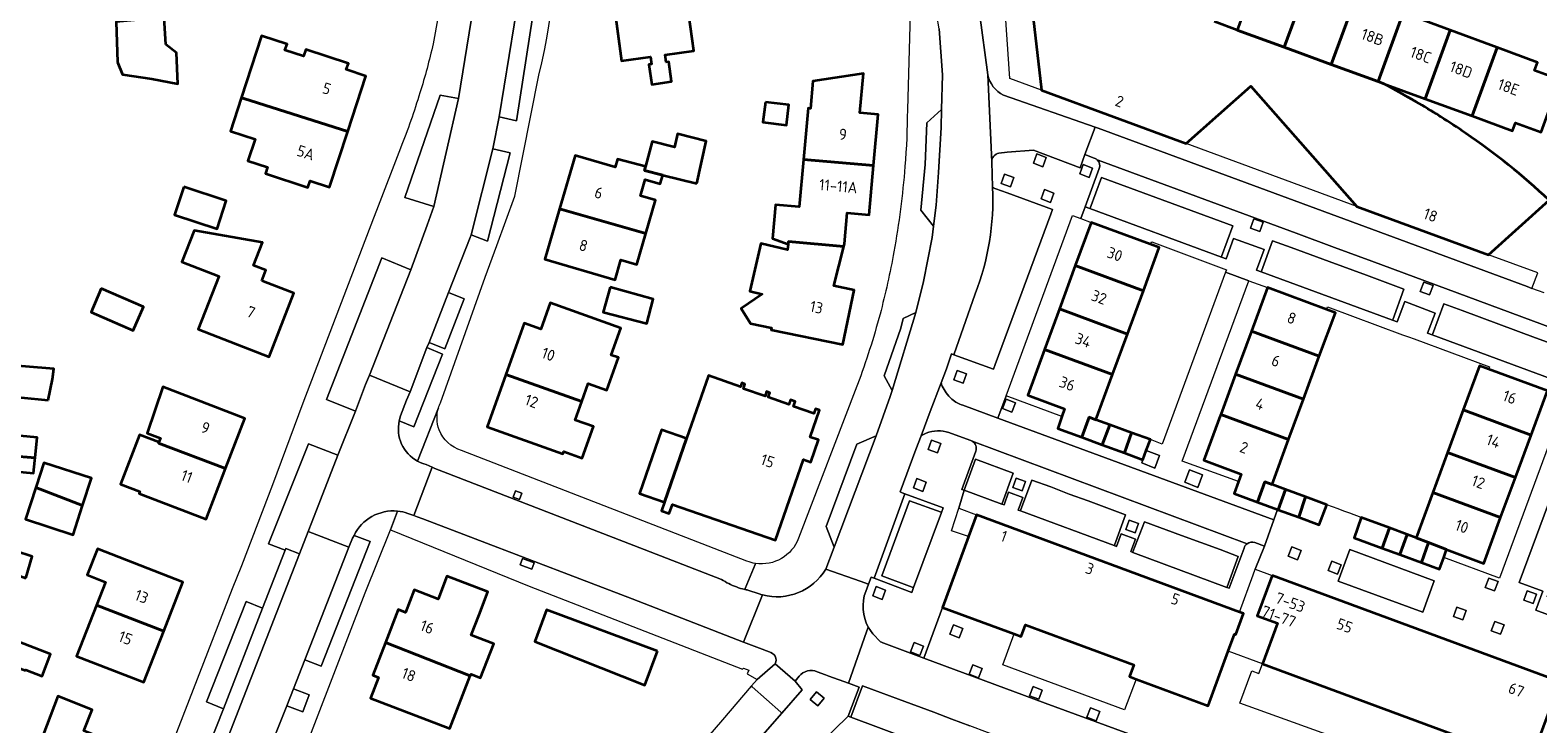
# Model space of a CAD drawing. Extents: x 152761 to 155748, y 459947 to 462743.
# Tile 155 of 256: x 154283 to 154465, y 462234 to 462317. Entities that reach past the tile are written whole.
import ezdxf
from ezdxf.enums import TextEntityAlignment as Align

# ---------------------------------------------------------------- set-up
doc = ezdxf.new("R2010")
doc.units = 0
doc.header["$LTSCALE"] = 0.75
for name, color, linetype, lineweight in [('B-RO-GR-GROENVOORZIENING-GV', 251, 'CONTINUOUS', 18), ('B-RO-OG-BEBOUWING-GV', 6, 'CONTINUOUS', 35), ('B-RO-OG-BEBOUWING-T18', 1, 'CONTINUOUS', 18), ('B-RO-OG-TERREIN_CULTUURSCHEIDING-GV', 251, 'CONTINUOUS', 18), ('B-RO-VH-VERHARDING_ASFALT-GV', 251, 'CONTINUOUS', 18), ('B-RO-VH-VERHARDING_BETONSTRAATSTEEN-GV', 251, 'CONTINUOUS', 18), ('B-RO-VH-VERHARDING_STRAATBAKSTEEN-GV', 251, 'CONTINUOUS', 18), ('B-RO-VH-VERHARDING_TEGEL-GV', 251, 'CONTINUOUS', 18)]:
    doc.layers.add(name, color=color, linetype=linetype, lineweight=lineweight)
doc.styles.add('NLCS-ISO-M200-T18', font='NLCS-ISO.ttf', dxfattribs={"height": 0.36})

msp = doc.modelspace()

# ---------------------------------------------------------------- linework, layer by layer
at = {"layer": 'B-RO-GR-GROENVOORZIENING-GV', "flags": 128}
for points in [[(154405.465, 462302.034), (154404.341, 462302.455), (154403.921, 462301.331), (154405.044, 462300.91)], [(154401.579, 462299.599), (154400.455, 462300.019), (154400.034, 462298.895), (154401.158, 462298.475)], [(154411.053, 462300.759), (154409.929, 462301.18), (154409.508, 462300.056), (154410.632, 462299.635)], [(154406.389, 462297.751), (154405.265, 462298.172), (154404.845, 462297.048), (154405.969, 462296.627)], [(154431.577, 462294.238), (154430.453, 462294.659), (154430.032, 462293.535), (154431.156, 462293.115)], [(154452.008, 462286.603), (154450.884, 462287.024), (154450.463, 462285.9), (154451.587, 462285.479)], [(154395.894, 462275.989), (154394.77, 462276.41), (154394.349, 462275.286), (154395.473, 462274.865)], [(154401.759, 462272.51), (154400.635, 462272.93), (154400.215, 462271.806), (154401.338, 462271.386)], [(154392.806, 462267.589), (154391.682, 462268.01), (154391.261, 462266.886), (154392.385, 462266.465)], [(154417.512, 462266.766), (154417.1, 462265.65), (154416.963, 462265.279), (154418.52, 462264.645), (154419.081, 462266.179)], [(154402.994, 462263.03), (154401.87, 462263.45), (154401.449, 462262.326), (154402.573, 462261.906)], [(154422.136, 462262.942), (154423.698, 462262.307), (154424.26, 462263.841), (154422.694, 462264.426)], [(154342.091, 462260.868), (154342.38, 462261.614), (154341.634, 462261.903), (154341.345, 462261.157)], [(154391.041, 462262.962), (154389.917, 462263.383), (154389.497, 462262.259), (154390.62, 462261.838)], [(154416.586, 462257.975), (154415.462, 462258.396), (154415.042, 462257.272), (154416.166, 462256.851)], [(154436.133, 462254.748), (154435.01, 462255.169), (154434.589, 462254.045), (154435.713, 462253.624)], [(154342.181, 462253.023), (154343.579, 462252.481), (154343.868, 462253.227), (154342.47, 462253.769)], [(154440.951, 462253.007), (154439.827, 462253.428), (154439.406, 462252.304), (154440.53, 462251.883)], [(154459.827, 462250.999), (154458.703, 462251.419), (154458.283, 462250.295), (154459.407, 462249.875)], [(154386.139, 462249.961), (154385.016, 462250.382), (154384.595, 462249.258), (154385.719, 462248.837)], [(154464.04, 462248.36), (154464.45, 462249.46), (154463.34, 462249.87), (154462.94, 462248.76)], [(154455.999, 462247.495), (154454.875, 462247.916), (154454.455, 462246.792), (154455.579, 462246.371)], [(154394.318, 462245.791), (154393.885, 462244.672), (154395.004, 462244.238), (154395.437, 462245.357)], [(154460.558, 462245.776), (154459.435, 462246.196), (154459.014, 462245.072), (154460.138, 462244.652)], [(154389.59, 462243.642), (154389.156, 462242.523), (154390.275, 462242.09), (154390.709, 462243.209)], [(154396.645, 462240.967), (154396.212, 462239.848), (154397.331, 462239.414), (154397.764, 462240.533)], [(154403.879, 462238.372), (154403.446, 462237.253), (154404.565, 462236.82), (154404.998, 462237.939)], [(154378.754, 462236.955), (154377.835, 462237.726), (154377.063, 462236.807), (154377.982, 462236.036)], [(154410.805, 462235.777), (154410.372, 462234.658), (154411.491, 462234.225), (154411.924, 462235.344)]]:
    msp.add_lwpolyline(points, close=True, dxfattribs=at)
at = {"layer": 'B-RO-OG-BEBOUWING-GV', "flags": 128}
for points in [[(154437.135, 462323.582), (154431.486, 462325.663), (154428.434, 462317.364), (154434.088, 462315.297)], [(154353.474, 462320.242), (154354.381, 462313.647), (154357.853, 462314.136), (154357.975, 462313.257), (154357.677, 462313.215), (154358.012, 462310.819), (154360.398, 462311.152), (154360.066, 462313.538), (154359.739, 462313.492), (154359.615, 462314.384), (154363.09, 462314.868), (154361.88, 462323.564), (154353.183, 462322.353)], [(154439.742, 462313.229), (154442.784, 462321.501), (154437.135, 462323.582), (154434.088, 462315.297)], [(154445.395, 462311.162), (154448.433, 462319.419), (154442.784, 462321.501), (154439.742, 462313.229)], [(154299.528, 462315.624), (154299.34, 462318.867), (154293.556, 462318.354), (154293.744, 462313.517), (154294.338, 462312.003), (154297.852, 462311.489), (154300.99, 462310.887), (154300.839, 462314.608)], [(154451.049, 462309.094), (154454.081, 462317.338), (154448.433, 462319.419), (154445.395, 462311.162), (154445.989, 462310.945)], [(154308.629, 462309.16), (154308.923, 462309.112), (154321.432, 462305.147), (154323.618, 462311.831), (154321.26, 462312.602), (154321.507, 462313.357), (154316.387, 462315.031), (154316.122, 462314.22), (154313.856, 462314.961), (154314.131, 462315.666), (154311.051, 462316.666)], [(154454.081, 462317.338), (154451.049, 462309.094), (154456.713, 462307.021), (154459.729, 462315.257)], [(154459.729, 462315.257), (154456.713, 462307.021), (154461.577, 462305.241), (154461.926, 462306.194), (154465.021, 462305.061), (154467.324, 462311.358), (154464.233, 462312.491), (154464.59, 462313.466)], [(154376.259, 462301.772), (154384.691, 462301.051), (154385.24, 462307.204), (154383.049, 462307.399), (154383.472, 462312.141), (154377.402, 462311.216), (154377.109, 462307.929), (154376.81, 462307.956)], [(154308.629, 462309.16), (154307.346, 462305.181), (154310.281, 462304.24), (154309.431, 462301.641), (154311.792, 462300.869), (154311.535, 462300.084), (154316.648, 462298.413), (154316.907, 462299.205), (154319.24, 462298.442), (154321.432, 462305.147), (154308.923, 462309.112)], [(154371.682, 462308.703), (154371.392, 462306.262), (154374.231, 462305.925), (154374.521, 462308.365)], [(154363.44, 462298.88), (154364.551, 462303.972), (154361.11, 462304.872), (154360.74, 462303.253), (154358.067, 462303.968), (154357.244, 462300.929), (154357.119, 462300.469), (154359.343, 462299.91)], [(154357.297, 462292.859), (154358.464, 462296.881), (154356.652, 462297.407), (154357.222, 462299.372), (154359.034, 462298.846), (154359.343, 462299.91), (154357.119, 462300.469), (154357.244, 462300.929), (154353.872, 462301.843), (154353.61, 462300.874), (154348.776, 462302.277), (154346.908, 462295.84)], [(154384.691, 462301.051), (154376.259, 462301.772), (154375.751, 462296.074), (154372.882, 462296.33), (154372.52, 462292.266), (154374.437, 462291.61), (154374.462, 462291.898), (154381.108, 462291.319), (154381.193, 462291.653), (154381.523, 462295.358), (154384.163, 462295.123)], [(154301.716, 462298.504), (154300.606, 462295.125), (154305.709, 462293.449), (154306.819, 462296.828)], [(154357.297, 462292.859), (154346.908, 462295.84), (154345.146, 462289.771), (154353.608, 462287.315), (154354.3, 462289.7), (154356.218, 462289.143)], [(154311.081, 462287.194), (154311.571, 462288.452), (154310.082, 462289.032), (154311.165, 462291.812), (154302.939, 462293.244), (154301.471, 462289.476), (154305.943, 462287.733), (154305.93, 462287.699), (154303.454, 462281.346), (154311.977, 462278.026), (154314.961, 462285.682), (154311.283, 462287.115)], [(154408.97, 462289.036), (154417.157, 462285.985), (154419.072, 462291.197), (154417.977, 462291.6), (154410.873, 462294.216)], [(154381.108, 462291.319), (154374.462, 462291.898), (154374.437, 462291.61), (154374.349, 462290.92), (154371.149, 462291.675), (154369.792, 462285.927), (154371.302, 462285.571), (154368.765, 462283.835), (154369.894, 462282.065), (154372.423, 462281.538), (154372.374, 462281.305), (154380.984, 462279.512), (154382.347, 462286.06), (154379.899, 462286.57)], [(154417.157, 462285.985), (154408.97, 462289.036), (154407.052, 462283.815), (154415.246, 462280.783)], [(154291.751, 462286.259), (154290.561, 462283.423), (154295.628, 462281.187), (154296.868, 462284.073)], [(154352.998, 462286.426), (154352.16, 462283.399), (154357.416, 462282.033), (154358.187, 462284.992)], [(154430.165, 462281.138), (154438.324, 462278.098), (154440.26, 462283.35), (154439.198, 462283.744), (154432.096, 462286.38)], [(154340.464, 462275.93), (154349.612, 462272.677), (154350.374, 462274.809), (154352.587, 462274.018), (154353.989, 462277.941), (154353.122, 462278.251), (154354.275, 462281.475), (154345.77, 462284.515), (154344.65, 462281.384), (154342.667, 462282.093)], [(154415.246, 462280.783), (154407.052, 462283.815), (154405.25, 462278.912), (154413.449, 462275.892)], [(154438.324, 462278.098), (154430.165, 462281.138), (154428.259, 462275.967), (154436.425, 462272.945)], [(154413.449, 462275.892), (154405.25, 462278.912), (154403.24, 462273.44), (154407.681, 462271.774), (154407.356, 462270.841), (154406.865, 462269.43), (154409.746, 462268.366), (154410.64, 462270.766), (154411.455, 462270.464)], [(154285.403, 462272.828), (154285.895, 462275.338), (154286.055, 462276.594), (154279.211, 462277.172), (154278.842, 462273.471)], [(154455.647, 462271.643), (154463.808, 462268.601), (154465.776, 462273.926), (154458.665, 462276.548), (154457.603, 462276.939)], [(154298.665, 462267.641), (154306.715, 462264.584), (154309.038, 462270.633), (154299.185, 462274.417), (154297.31, 462268.863), (154298.9, 462268.253), (154298.707, 462267.751)], [(154349.612, 462272.677), (154340.464, 462275.93), (154338.203, 462269.605), (154347.304, 462266.351), (154347.413, 462266.656), (154349.644, 462265.859), (154350.996, 462269.642), (154348.807, 462270.425)], [(154362.208, 462268.226), (154359.534, 462260.542), (154359.17, 462259.492), (154360.112, 462259.165), (154360.499, 462260.282), (154372.887, 462255.987), (154376.252, 462265.694), (154377.158, 462265.38), (154378.08, 462268.038), (154377.083, 462268.384), (154378.204, 462271.619), (154377.715, 462271.789), (154377.514, 462271.207), (154375.066, 462272.055), (154375.272, 462272.648), (154374.709, 462272.844), (154374.521, 462272.301), (154372.021, 462273.168), (154372.212, 462273.718), (154371.829, 462273.851), (154371.637, 462273.297), (154369.028, 462274.201), (154369.222, 462274.759), (154368.842, 462274.89), (154368.684, 462274.433), (154364.824, 462275.772)], [(154436.425, 462272.945), (154428.259, 462275.967), (154426.465, 462271.097), (154434.635, 462268.087)], [(154412.194, 462267.462), (154413.121, 462269.859), (154411.455, 462270.464), (154410.64, 462270.766), (154409.746, 462268.366)], [(154430.884, 462260.564), (154431.774, 462262.983), (154432.638, 462262.67), (154434.635, 462268.087), (154426.465, 462271.097), (154426.407, 462270.94), (154424.44, 462265.6), (154428.91, 462263.93), (154428.585, 462263.02), (154428.08, 462261.6)], [(154463.808, 462268.601), (154455.647, 462271.643), (154453.759, 462266.531), (154461.925, 462263.508)], [(154359.534, 462260.542), (154362.208, 462268.226), (154359.197, 462269.269), (154356.532, 462261.583)], [(154412.194, 462267.462), (154414.892, 462266.465), (154415.735, 462268.91), (154413.121, 462269.859)], [(154415.735, 462268.91), (154414.892, 462266.465), (154417.1, 462265.65), (154417.512, 462266.766), (154418, 462268.088)], [(154280.882, 462266.138), (154283.815, 462265.885), (154284.067, 462268.347), (154281.137, 462268.594), (154280.902, 462266.334)], [(154306.715, 462264.584), (154298.665, 462267.641), (154298.707, 462267.751), (154296.363, 462268.651), (154294.087, 462262.724), (154296.431, 462261.824), (154296.342, 462261.592), (154304.381, 462258.505)], [(154283.815, 462265.885), (154280.882, 462266.138), (154280.693, 462264.316), (154283.624, 462264.019), (154283.783, 462265.57)], [(154289.53, 462260.138), (154290.596, 462263.424), (154284.869, 462265.282), (154283.94, 462262.419), (154283.9, 462262.296)], [(154460.145, 462258.69), (154461.925, 462263.508), (154453.759, 462266.531), (154451.975, 462261.7)], [(154283.9, 462262.296), (154282.662, 462258.482), (154288.389, 462256.623), (154289.53, 462260.138)], [(154432.638, 462262.67), (154431.774, 462262.983), (154430.884, 462260.564), (154433.301, 462259.67), (154433.386, 462259.639), (154434.272, 462262.062)], [(154433.386, 462259.639), (154435.845, 462258.731), (154436.667, 462261.171), (154434.272, 462262.062)], [(154453.641, 462254.835), (154458.11, 462253.185), (154460.145, 462258.69), (154451.975, 462261.7), (154449.967, 462256.264), (154451.474, 462255.678)], [(154436.667, 462261.171), (154435.845, 462258.731), (154438.31, 462257.82), (154439.219, 462260.222)], [(154428.718, 462247.327), (154397.069, 462259.038), (154396.102, 462256.397), (154392.976, 462247.865), (154401.595, 462244.683), (154402.455, 462244.365), (154402.97, 462245.8), (154416, 462240.97), (154415.48, 462239.55), (154416.302, 462239.245), (154424.949, 462236.039), (154427.364, 462242.612), (154428.123, 462244.677), (154428.264, 462244.626), (154429.213, 462247.143)], [(154445.907, 462255.013), (154446.759, 462257.449), (154443.381, 462258.696), (154442.53, 462256.26)], [(154448.022, 462254.233), (154448.912, 462256.654), (154446.759, 462257.449), (154445.907, 462255.013)], [(154451.474, 462255.678), (154449.967, 462256.264), (154448.912, 462256.654), (154448.022, 462254.233), (154450.622, 462253.273)], [(154282.694, 462251.403), (154283.482, 462254.02), (154281.494, 462254.666), (154280.685, 462252.173)], [(154291.193, 462248.145), (154299.313, 462245.032), (154301.604, 462250.9), (154291.307, 462254.919), (154290.084, 462251.786), (154292.28, 462250.929)], [(154453.291, 462253.889), (154453.641, 462254.835), (154451.474, 462255.678), (154450.622, 462253.273), (154452.77, 462252.48)], [(154325.985, 462243.655), (154336.179, 462239.643), (154336.263, 462239.857), (154337.415, 462239.414), (154338.992, 462243.51), (154337.862, 462243.946), (154336.295, 462244.549), (154337.229, 462246.975), (154338.292, 462249.737), (154333.357, 462251.64), (154332.294, 462248.877), (154329.439, 462249.978), (154328.401, 462247.28), (154327.512, 462247.619)], [(154432.64, 462251.74), (154430.839, 462246.872), (154433.285, 462245.966), (154431.481, 462241.09), (154463.699, 462229.168), (154467.299, 462238.918)], [(154299.313, 462245.032), (154291.193, 462248.145), (154288.806, 462242.028), (154296.906, 462238.866)], [(154358.689, 462242.604), (154345.339, 462247.606), (154343.96, 462243.795), (154357.161, 462238.536)], [(154282.654, 462240.284), (154282.69, 462240.377), (154284.654, 462239.619), (154285.675, 462242.264), (154277.969, 462245.239), (154276.931, 462242.552), (154276.916, 462242.511), (154276.9, 462242.47)], [(154325.985, 462243.655), (154324.468, 462239.716), (154325.12, 462239.462), (154324.159, 462236.962), (154333.696, 462233.291), (154336.179, 462239.643)], [(154283.351, 462228.73), (154291.819, 462225.432), (154292.063, 462226.052), (154292.807, 462226.289), (154293.518, 462228.099), (154293.009, 462228.846), (154293.992, 462231.351), (154289.682, 462233.043), (154290.673, 462235.567), (154286.559, 462237.182)]]:
    msp.add_lwpolyline(points, close=True, dxfattribs=at)
for points in [[(154405.041, 462320.918), (154404.985, 462320.919), (154403.671, 462320.938), (154404.896, 462310.11), (154422.301, 462303.702), (154430.095, 462310.605), (154442.844, 462296.142)], [(154445.989, 462310.945), (154445.395, 462311.162), (154439.742, 462313.229), (154434.088, 462315.297), (154428.434, 462317.364), (154425.673, 462318.374)], [(154452.944, 462306.934), (154452.758, 462307.051)], [(154442.844, 462296.142), (154458.692, 462290.306), (154465.972, 462296.876), (154465.963, 462296.884)]]:
    msp.add_lwpolyline(points, dxfattribs=at)
at = {"layer": 'B-RO-OG-BEBOUWING-GV'}
for points in [[(154449.988, 462308.721, 0.006941), (154445.989, 462310.945)], [(154452.758, 462307.051, 0.0080598), (154449.988, 462308.721)], [(154455.932, 462304.945, 0.0115131), (154452.944, 462306.934)], [(154465.963, 462296.884, 0.0401339), (154455.932, 462304.945)]]:
    msp.add_lwpolyline(points, format="xyb", dxfattribs=at)
at = {"layer": 'B-RO-OG-TERREIN_CULTUURSCHEIDING-GV', "flags": 128}
for points in [[(154339.671, 462306.925), (154341.736, 462306.421), (154344.075, 462321.493), (154342.038, 462321.721)], [(154334.758, 462309.106), (154332.552, 462309.519), (154328.308, 462297.197), (154331.804, 462296.126)], [(154336.282, 462292.721), (154338.249, 462291.973), (154340.979, 462302.602), (154338.88, 462303.07)], [(154322.364, 462271.512), (154323.572, 462274.693), (154324.055, 462275.824), (154329.033, 462288.514), (154325.533, 462289.963), (154318.862, 462272.887)], [(154331.227, 462279.754), (154333.126, 462279.008), (154335.451, 462285.022), (154333.552, 462285.768)], [(154330.964, 462279.175), (154328.927, 462273.833), (154328.521, 462272.838), (154327.784, 462270.93), (154327.632, 462270.348), (154329.385, 462269.626), (154332.835, 462278.359)], [(154313.904, 462254.773), (154313.988, 462254.966), (154315.616, 462254.319), (154316.688, 462257.023), (154317.099, 462258.13), (154320.259, 462266.183), (154316.694, 462267.55), (154311.88, 462255.536)], [(154316.259, 462241.556), (154318.237, 462240.807), (154324.115, 462255.798), (154322.189, 462256.534), (154322.024, 462256.221), (154321.571, 462255.116)], [(154311.172, 462247.789), (154309.217, 462248.606), (154304.448, 462236.509), (154306.467, 462235.695)], [(154314.091, 462236.034), (154316.034, 462235.3), (154316.803, 462237.374), (154314.919, 462238.096)]]:
    msp.add_lwpolyline(points, close=True, dxfattribs=at)
at = {"layer": 'B-RO-VH-VERHARDING_ASFALT-GV'}
for points in [[(154344.416, 462311.931, 0.0878944), (154346.142, 462335.982)], [(154331.702, 462315.71, -0.021563), (154330.121, 462309.809)], [(154330.121, 462309.809, -0.019852), (154327.789, 462303.165)], [(154332.435, 462269.267, -0.1652741), (154332.349, 462271.905)], [(154332.349, 462271.905, -0.0401325), (154332.581, 462272.5)], [(154327.632, 462270.348, 0.3365785), (154329.823, 462265.479)], [(154329.823, 462265.479, -0.3365785), (154327.632, 462270.348)], [(154335.118, 462266.782, -0.235691), (154332.435, 462269.267)], [(154330.87, 462265.071, -0.0651095), (154329.823, 462265.479)], [(154329.823, 462265.479, 0.0651095), (154330.87, 462265.071)], [(154327.426, 462259.465, 0.3148832), (154322.189, 462256.534)], [(154322.189, 462256.534, -0.3148832), (154327.426, 462259.465)], [(154327.426, 462259.465, -0.0599543), (154328.644, 462259.2)], [(154328.644, 462259.2, 0.0599543), (154327.426, 462259.465)], [(154370.489, 462253.178, -0.0641255), (154369.46, 462253.444)], [(154366.408, 462251.248, 0.0601324), (154368.2, 462250.342)], [(154368.2, 462250.342, -0.0601324), (154366.408, 462251.248)], [(154368.2, 462250.342, 0.0488139), (154369.202, 462250.049)], [(154369.202, 462250.049, -0.0488139), (154368.2, 462250.342)], [(154369.576, 462249.963, -0.0164051), (154369.202, 462250.049)], [(154372.87, 462241.092, 0.503604), (154372.128, 462242.521)]]:
    msp.add_lwpolyline(points, format="xyb", dxfattribs=at)
at = {"layer": 'B-RO-VH-VERHARDING_ASFALT-GV', "flags": 128}
for points in [[(154337.24, 462327.489), (154337.227, 462326.879), (154336.278, 462318.528), (154334.758, 462309.106), (154331.804, 462296.126), (154330.987, 462293.882), (154329.033, 462288.514), (154324.055, 462275.824), (154328.927, 462273.833), (154330.964, 462279.175), (154331.227, 462279.754), (154333.552, 462285.768), (154336.149, 462292.381), (154336.282, 462292.721), (154338.88, 462303.07), (154339.671, 462306.925), (154342.038, 462321.721), (154342.385, 462326.324), (154342.532, 462330.22)], [(154333.136, 462329.091), (154332.991, 462325.707), (154332.725, 462322.361), (154332.306, 462319.03), (154331.702, 462315.71)], [(154344.63, 462330.171), (154342.532, 462330.22), (154342.385, 462326.324), (154342.038, 462321.721), (154344.075, 462321.493), (154341.736, 462306.421), (154339.671, 462306.925), (154338.88, 462303.07), (154340.979, 462302.602), (154338.249, 462291.973), (154336.282, 462292.721), (154336.149, 462292.381), (154333.552, 462285.768)], [(154331.804, 462296.126), (154328.308, 462297.197), (154332.552, 462309.519), (154334.758, 462309.106), (154336.278, 462318.528), (154334.328, 462318.763), (154335.104, 462326.981), (154337.227, 462326.879), (154337.24, 462327.489), (154335.075, 462327.657)], [(154332.581, 462272.5), (154337.982, 462287.625), (154339.38, 462291.447), (154341.55, 462297.377), (154344.416, 462311.931)], [(154327.789, 462303.165), (154324.877, 462295.656), (154324.519, 462294.732), (154316.044, 462272.443), (154312.377, 462262.641), (154308.66, 462252.889), (154307.529, 462250.133), (154301.119, 462233.566), (154293.492, 462214.046), (154290.774, 462207.017), (154288.345, 462200.733), (154284.021, 462189.77)], [(154303.339, 462227.774), (154306.467, 462235.695), (154304.448, 462236.509), (154309.217, 462248.606), (154311.172, 462247.789), (154313.904, 462254.773), (154311.88, 462255.536), (154316.694, 462267.55), (154320.259, 462266.183), (154322.364, 462271.512), (154318.862, 462272.887), (154325.533, 462289.963), (154329.033, 462288.514), (154330.987, 462293.882), (154331.804, 462296.126)], [(154333.552, 462285.768), (154335.451, 462285.022), (154333.126, 462279.008), (154331.227, 462279.754), (154330.964, 462279.175), (154332.835, 462278.359), (154329.385, 462269.626), (154327.632, 462270.348)], [(154327.632, 462270.348), (154327.784, 462270.93), (154328.521, 462272.838), (154328.927, 462273.833), (154324.055, 462275.824), (154323.572, 462274.693), (154322.364, 462271.512), (154320.259, 462266.183), (154317.099, 462258.13), (154316.688, 462257.023), (154321.571, 462255.116), (154322.024, 462256.221), (154322.189, 462256.534)], [(154329.823, 462265.479), (154332.349, 462271.905)], [(154332.349, 462271.905), (154329.823, 462265.479)], [(154369.46, 462253.444), (154335.118, 462266.782)], [(154328.644, 462259.2), (154329.377, 462258.941), (154331.575, 462264.754), (154330.87, 462265.071)], [(154331.575, 462264.754), (154329.377, 462258.941), (154329.78, 462258.798), (154330.473, 462258.523), (154355.64, 462248.9), (154369.064, 462243.71), (154371.333, 462249.384), (154371.237, 462249.41), (154371.141, 462249.438), (154371.045, 462249.467), (154370.95, 462249.498), (154369.576, 462249.963)], [(154330.87, 462265.071), (154331.575, 462264.754), (154331.919, 462264.6), (154333.493, 462263.987), (154357.83, 462254.55), (154366.408, 462251.248)], [(154366.408, 462251.248), (154357.83, 462254.55), (154333.493, 462263.987), (154331.919, 462264.6), (154331.575, 462264.754)], [(154238.566, 462032.101), (154254.956, 462073.368), (154258.94, 462083.528), (154262.726, 462093.488), (154266.163, 462102.367), (154270.593, 462113.808), (154274.675, 462124.07), (154282.594, 462144.292), (154286.579, 462154.203), (154294.347, 462174.523), (154304.931, 462201.447), (154306.152, 462204.554), (154323.536, 462249.649), (154326.585, 462257.225), (154327.426, 462259.465)], [(154327.426, 462259.465), (154326.585, 462257.225), (154343.269, 462250.45), (154368.945, 462240.445)], [(154372.128, 462242.521), (154370.96, 462242.977), (154369.064, 462243.71), (154355.64, 462248.9), (154330.473, 462258.523), (154329.78, 462258.798), (154329.377, 462258.941), (154328.644, 462259.2)], [(154322.189, 462256.534), (154324.115, 462255.798), (154318.237, 462240.807), (154316.259, 462241.556), (154314.919, 462238.096), (154316.803, 462237.374), (154316.034, 462235.3), (154314.091, 462236.034), (154312.837, 462232.843)], [(154369.202, 462250.049), (154369.243, 462250.15), (154370.434, 462253.043), (154370.489, 462253.178)], [(154368.945, 462240.445), (154369.056, 462240.573), (154369.68, 462240.33), (154369.5, 462239.87), (154370.68, 462239.2), (154372.87, 462241.092)]]:
    msp.add_lwpolyline(points, dxfattribs=at)
for points in [[(154342.091, 462260.868), (154341.345, 462261.157), (154341.634, 462261.903), (154342.38, 462261.614)], [(154307.559, 462219.343), (154312.837, 462232.843), (154314.091, 462236.034), (154314.919, 462238.096), (154316.259, 462241.556), (154321.571, 462255.116), (154316.688, 462257.023), (154315.616, 462254.319), (154296.327, 462204.829), (154289.159, 462186.433), (154293.93, 462184.518), (154297.189, 462192.864), (154299.366, 462198.419), (154301.147, 462202.936), (154303.893, 462209.903), (154305.4, 462213.734), (154305.842, 462214.916)], [(154315.616, 462254.319), (154313.988, 462254.966), (154313.904, 462254.773), (154311.172, 462247.789), (154306.467, 462235.695), (154303.339, 462227.774), (154298.601, 462215.596), (154297.383, 462212.499), (154294.896, 462206.079), (154294.665, 462205.487), (154293.563, 462202.673), (154291.561, 462197.661), (154291.3, 462197.032), (154287.417, 462187.123), (154289.159, 462186.433), (154296.327, 462204.829)], [(154342.181, 462253.023), (154342.47, 462253.769), (154343.868, 462253.227), (154343.579, 462252.481)]]:
    msp.add_lwpolyline(points, close=True, dxfattribs=at)
at = {"layer": 'B-RO-VH-VERHARDING_BETONSTRAATSTEEN-GV', "flags": 128}
for points in [[(154398.434, 462311.991), (154398.912, 462301.498)], [(154399.782, 462302.533), (154400.778, 462302.671), (154403.957, 462302.903), (154409.538, 462300.773), (154410.128, 462302.381), (154411.339, 462305.679), (154400.326, 462309.527)], [(154423.822, 462229.564), (154405.34, 462236.36), (154390.744, 462241.788), (154385.936, 462243.576), (154385.801, 462243.626), (154385.668, 462243.681), (154385.536, 462243.739), (154384.626, 462244.712), (154384.326, 462245.103), (154384.066, 462245.521), (154383.866, 462244.951), (154381.69, 462238.747), (154382.95, 462238.28), (154381.652, 462234.789), (154381.947, 462234.679), (154383.349, 462238.452), (154387.678, 462236.829), (154391.94, 462235.26), (154394.132, 462234.429), (154396.292, 462233.638)]]:
    msp.add_lwpolyline(points, dxfattribs=at)
at = {"layer": 'B-RO-VH-VERHARDING_BETONSTRAATSTEEN-GV'}
for points in [[(154400.326, 462309.527, -0.2299809), (154398.434, 462311.991)], [(154398.912, 462301.498, -0.3752862), (154399.782, 462302.533)]]:
    msp.add_lwpolyline(points, format="xyb", dxfattribs=at)
at = {"layer": 'B-RO-VH-VERHARDING_BETONSTRAATSTEEN-GV', "flags": 128}
for points in [[(154392.87, 462307.784), (154391.1, 462306.2), (154390.9, 462301.2), (154390.4, 462295.7), (154391.925, 462293.767), (154392.213, 462296.272), (154392.502, 462300.21), (154392.817, 462305.644)], [(154389.797, 462283.381), (154388.257, 462282.633), (154387.97, 462281.47), (154385.971, 462275.767), (154386.942, 462274.003)], [(154379.941, 462255.113), (154385.024, 462268.524), (154382.693, 462267.522), (154378.991, 462257.629)]]:
    msp.add_lwpolyline(points, close=True, dxfattribs=at)
at = {"layer": 'B-RO-VH-VERHARDING_STRAATBAKSTEEN-GV', "flags": 128}
for points in [[(154399.015, 462298.398), (154399.012, 462298.458), (154398.912, 462301.498), (154398.434, 462311.991), (154397.46, 462319.443)], [(154392.581, 462317.509), (154392.975, 462311.97), (154392.87, 462307.784), (154392.817, 462305.644), (154392.502, 462300.21), (154392.213, 462296.272), (154391.925, 462293.767), (154391.767, 462292.387), (154390.717, 462287.111), (154389.797, 462283.381), (154386.942, 462274.003), (154386.681, 462273.26), (154385.024, 462268.524), (154379.941, 462255.113), (154378.943, 462252.479), (154383.075, 462251.035), (154384.086, 462250.681), (154384.402, 462251.537), (154384.768, 462251.399), (154388.465, 462261.547), (154388.118, 462261.677), (154388.039, 462261.707), (154387.962, 462261.744), (154387.889, 462261.787), (154389.797, 462266.9), (154390.412, 462268.522), (154391.52, 462271.449), (154392.824, 462274.89), (154393.464, 462276.58), (154394.075, 462278.38), (154394.343, 462278.281)], [(154411.606, 462301.735), (154411.736, 462301.687), (154435.549, 462292.901), (154440.136, 462291.189), (154444.625, 462289.536), (154475.459, 462278.121), (154484.927, 462303.581), (154485.109, 462303.513), (154485.401, 462304.294), (154486.525, 462303.873), (154486.234, 462303.095), (154488.145, 462302.385), (154489.581, 462306.234), (154493.701, 462317.545)], [(154465.391, 462285.722), (154464.698, 462285.977), (154463.912, 462286.266), (154463.32, 462286.485), (154411.732, 462305.535), (154411.339, 462305.679), (154410.128, 462302.381), (154411.251, 462301.96)], [(154396.923, 462285.633), (154394.343, 462278.281), (154399.11, 462276.54), (154399.321, 462277.111), (154406.008, 462295.188), (154406.22, 462295.76), (154400.754, 462297.761), (154399.403, 462298.257), (154399.268, 462298.314), (154399.137, 462298.382), (154399.012, 462298.458), (154399.015, 462298.398)], [(154394.343, 462278.281), (154396.923, 462285.633)], [(154392.824, 462274.89), (154391.52, 462271.449), (154390.412, 462268.522), (154390.714, 462268.695), (154391.031, 462268.841), (154391.359, 462268.958), (154391.696, 462269.046), (154392.04, 462269.104), (154392.388, 462269.131), (154392.736, 462269.128), (154393.083, 462269.094), (154393.425, 462269.029), (154393.761, 462268.935), (154394.087, 462268.812), (154396.414, 462267.95)], [(154430.573, 462255.693), (154431.728, 462255.271), (154432.85, 462258.41), (154399.648, 462270.659), (154395.439, 462272.212)], [(154396.559, 462267.885), (154429.647, 462255.549)], [(154383.755, 462249.786), (154384.086, 462250.681), (154383.075, 462251.035), (154378.943, 462252.479)], [(154371.333, 462249.384), (154369.064, 462243.71)], [(154377.929, 462240.141), (154378.916, 462239.775), (154379.319, 462239.626), (154381.69, 462238.747), (154383.866, 462244.951), (154384.066, 462245.521)], [(154369.064, 462243.71), (154370.96, 462242.977), (154372.128, 462242.521)], [(154372.87, 462241.092), (154375.25, 462239.02), (154375.752, 462239.591)], [(154371.112, 462232.211), (154373.658, 462235.14), (154373.523, 462235.26), (154370.107, 462238.306), (154369.982, 462238.417), (154366.523, 462234.335), (154362.238, 462229.384), (154356.69, 462222.975), (154351.25, 462216.7), (154348.55, 462213.55), (154347.48, 462211.984), (154345.66, 462209.32), (154341.889, 462203.508)]]:
    msp.add_lwpolyline(points, dxfattribs=at)
at = {"layer": 'B-RO-VH-VERHARDING_STRAATBAKSTEEN-GV'}
for points in [[(154411.251, 462301.96, -0.110218), (154411.606, 462301.735)], [(154399.015, 462298.398, -0.1043566), (154396.923, 462285.633)], [(154396.923, 462285.633, 0.1043566), (154399.015, 462298.398)], [(154392.962, 462274.522, -0.0273973), (154392.824, 462274.89)], [(154393.439, 462273.69, -0.0570371), (154392.962, 462274.522)], [(154394.122, 462272.942, -0.0551875), (154393.439, 462273.69)], [(154394.757, 462272.498, -0.0601605), (154394.122, 462272.942)], [(154395.439, 462272.212, -0.0436847), (154394.757, 462272.498)], [(154396.414, 462267.95, -0.0364363), (154396.559, 462267.885)], [(154429.647, 462255.549, -0.2505272), (154430.573, 462255.693)], [(154378.943, 462252.479, -0.3336117), (154371.333, 462249.384)], [(154384.066, 462245.521, -0.2215725), (154383.755, 462249.786)], [(154372.128, 462242.521, -0.503604), (154372.87, 462241.092)], [(154375.752, 462239.591, -0.337977), (154377.929, 462240.141)]]:
    msp.add_lwpolyline(points, format="xyb", dxfattribs=at)
at = {"layer": 'B-RO-VH-VERHARDING_STRAATBAKSTEEN-GV', "flags": 128}
for points in [[(154410.719, 462295.884), (154426.55, 462290.033), (154426.572, 462290.094), (154427.909, 462293.798), (154412.109, 462299.629), (154410.741, 462295.943)], [(154431.341, 462288.273), (154447.137, 462282.431), (154447.161, 462282.496), (154448.509, 462286.172), (154443.998, 462287.852), (154439.509, 462289.501), (154434.932, 462291.212), (154432.709, 462292.012), (154431.363, 462288.334)], [(154467.292, 462274.984), (154467.345, 462275.127), (154468.678, 462278.741), (154464.318, 462280.341), (154455.501, 462283.612), (154453.309, 462284.398), (154451.943, 462280.741), (154451.92, 462280.679)], [(154400.131, 462260.319), (154400.154, 462260.383), (154401.492, 462264.038), (154396.98, 462265.709), (154395.597, 462261.975)], [(154413.657, 462255.321), (154413.681, 462255.39), (154415.021, 462259.012), (154410.518, 462260.7), (154408.221, 462261.518), (154406.02, 462262.372), (154403.758, 462263.189), (154402.392, 462259.552), (154402.369, 462259.49)], [(154392.88, 462259.32), (154392.847, 462259.329), (154389.02, 462260.718), (154385.678, 462251.692), (154389.345, 462250.336), (154389.517, 462250.273)], [(154427.208, 462250.288), (154427.227, 462250.34), (154428.581, 462254.02), (154426.412, 462254.86), (154421.732, 462256.549), (154417.278, 462258.18), (154415.905, 462254.565), (154415.882, 462254.504)], [(154452.149, 462251.078), (154441.981, 462254.86), (154440.589, 462251.038), (154450.767, 462247.296)], [(154381.947, 462234.679), (154399.229, 462228.226), (154400.62, 462232.038), (154398.398, 462232.838), (154396.292, 462233.638), (154394.132, 462234.429), (154391.94, 462235.26), (154387.678, 462236.829), (154383.349, 462238.452)]]:
    msp.add_lwpolyline(points, close=True, dxfattribs=at)
at = {"layer": 'B-RO-VH-VERHARDING_TEGEL-GV', "flags": 128}
for points in [[(154386.681, 462273.26), (154386.942, 462274.003), (154385.971, 462275.767), (154387.97, 462281.47), (154388.257, 462282.633), (154389.797, 462283.381), (154390.717, 462287.111), (154391.767, 462292.387), (154391.925, 462293.767), (154390.4, 462295.7), (154390.9, 462301.2), (154391.1, 462306.2), (154392.87, 462307.784), (154392.975, 462311.97), (154392.581, 462317.509), (154392.305, 462319.098), (154391.925, 462321.289), (154390.329, 462337.611), (154390.249, 462340.191), (154390.25, 462342.773), (154390.331, 462345.354)], [(154442.844, 462296.142), (154422.301, 462303.702), (154404.896, 462310.11), (154401.078, 462311.515), (154399.996, 462327.403), (154399.396, 462336.216), (154399.176, 462338.492), (154399.142, 462338.838), (154398.632, 462344.093), (154398.458, 462345.89), (154395.376, 462346.438)], [(154387.956, 462333.862), (154388.356, 462328.64), (154389.35, 462328.093), (154388.77, 462307.745)], [(154397.46, 462319.443), (154398.434, 462311.991)], [(154400.326, 462309.527), (154411.339, 462305.679), (154411.732, 462305.535), (154463.32, 462286.485), (154463.912, 462286.266), (154464.607, 462288.128), (154458.692, 462290.306), (154442.844, 462296.142)], [(154411.251, 462301.96), (154410.128, 462302.381), (154409.538, 462300.773), (154403.957, 462302.903), (154400.778, 462302.671), (154399.782, 462302.533)], [(154475.459, 462278.121), (154444.625, 462289.536), (154440.136, 462291.189), (154435.549, 462292.901), (154411.736, 462301.687), (154411.606, 462301.735)], [(154398.912, 462301.498), (154399.012, 462298.458), (154399.137, 462298.382), (154399.268, 462298.314), (154399.403, 462298.257), (154400.754, 462297.761), (154406.22, 462295.76), (154406.008, 462295.188), (154399.321, 462277.111), (154399.11, 462276.54), (154394.343, 462278.281), (154394.075, 462278.38), (154393.464, 462276.58), (154392.824, 462274.89)], [(154399.648, 462270.659), (154400.635, 462273.33), (154408.65, 462295.04), (154409.642, 462294.672), (154410.16, 462296.09), (154411.842, 462300.685)], [(154411.842, 462300.685), (154410.16, 462296.09), (154410.719, 462295.884), (154410.741, 462295.943), (154412.109, 462299.629), (154427.909, 462293.798), (154426.572, 462290.094), (154426.55, 462290.033), (154427.1, 462289.83), (154428, 462292.28), (154431.68, 462290.96), (154430.78, 462288.48), (154431.341, 462288.273), (154431.363, 462288.334), (154432.709, 462292.012), (154434.932, 462291.212), (154439.509, 462289.501), (154443.998, 462287.852), (154448.509, 462286.172), (154447.161, 462282.496), (154447.137, 462282.431), (154447.68, 462282.23), (154448.61, 462284.68), (154452.26, 462283.31), (154451.35, 462280.89), (154451.92, 462280.679), (154451.943, 462280.741), (154453.309, 462284.398), (154455.501, 462283.612), (154464.318, 462280.341), (154468.678, 462278.741)], [(154467.292, 462274.984), (154451.92, 462280.679), (154451.35, 462280.89), (154452.26, 462283.31), (154448.61, 462284.68), (154447.68, 462282.23), (154447.137, 462282.431), (154431.341, 462288.273), (154430.78, 462288.48), (154431.68, 462290.96), (154428, 462292.28), (154427.1, 462289.83), (154426.55, 462290.033), (154410.719, 462295.884), (154410.16, 462296.09), (154409.642, 462294.672), (154410.873, 462294.216), (154417.977, 462291.6), (154418.16, 462291.88), (154427.14, 462288.525), (154427.031, 462288.228), (154429.85, 462287.199), (154432.096, 462286.38), (154439.198, 462283.744), (154439.31, 462284.04), (154448.34, 462280.7), (154449.038, 462280.443), (154449.74, 462280.19), (154458.79, 462276.85), (154458.665, 462276.548), (154465.776, 462273.926)], [(154382.764, 462274.725), (154382.678, 462274.498), (154375.679, 462256.2)], [(154378.943, 462252.479), (154379.941, 462255.113), (154378.991, 462257.629), (154382.693, 462267.522), (154385.024, 462268.524), (154386.681, 462273.26)], [(154468.03, 462273.09), (154460.019, 462251.4), (154453.291, 462253.889), (154452.77, 462252.48), (154450.622, 462253.273), (154448.022, 462254.233), (154445.907, 462255.013), (154442.53, 462256.26), (154443.381, 462258.696), (154442.004, 462259.23), (154441.296, 462259.483), (154440.586, 462259.735), (154439.219, 462260.222), (154438.31, 462257.82), (154435.845, 462258.731), (154433.386, 462259.639), (154433.301, 462259.67), (154432.85, 462258.41), (154431.728, 462255.271), (154430.625, 462252.487), (154432.64, 462251.74), (154467.299, 462238.918)], [(154395.439, 462272.212), (154399.648, 462270.659)], [(154396.414, 462267.95), (154394.087, 462268.812), (154393.761, 462268.935), (154393.425, 462269.029), (154393.083, 462269.094), (154392.736, 462269.128), (154392.388, 462269.131), (154392.04, 462269.104), (154391.696, 462269.046), (154391.359, 462268.958), (154391.031, 462268.841), (154390.714, 462268.695), (154390.412, 462268.522), (154389.797, 462266.9), (154387.889, 462261.787), (154387.962, 462261.744), (154388.039, 462261.707), (154388.118, 462261.677), (154388.465, 462261.547), (154393.08, 462259.86), (154392.88, 462259.32), (154389.517, 462250.273), (154389.3, 462249.69), (154384.768, 462251.399), (154384.402, 462251.537), (154384.086, 462250.681), (154383.755, 462249.786)], [(154429.647, 462255.549), (154396.559, 462267.885)], [(154396.983, 462266.667), (154395.31, 462262.08), (154395.597, 462261.975), (154396.98, 462265.709), (154401.492, 462264.038), (154400.154, 462260.383), (154400.131, 462260.319)], [(154395.597, 462261.975), (154395.31, 462262.08), (154396.983, 462266.667)], [(154384.066, 462245.521), (154384.326, 462245.103), (154384.626, 462244.712), (154385.536, 462243.739), (154385.668, 462243.681), (154385.801, 462243.626), (154385.936, 462243.576), (154390.744, 462241.788), (154392.976, 462247.865), (154396.102, 462256.397), (154394.078, 462257.114), (154394.963, 462259.82), (154395.597, 462261.975)], [(154402.369, 462259.49), (154402.1, 462259.59), (154402.65, 462261.1), (154400.95, 462261.73), (154400.4, 462260.22), (154400.131, 462260.319), (154395.597, 462261.975), (154394.963, 462259.82), (154397.069, 462259.038), (154428.718, 462247.327), (154430.367, 462251.79), (154430.625, 462252.487), (154431.728, 462255.271), (154430.573, 462255.693)], [(154400.131, 462260.319), (154400.4, 462260.22), (154400.95, 462261.73), (154402.65, 462261.1), (154402.1, 462259.59), (154402.369, 462259.49), (154402.392, 462259.552), (154403.758, 462263.189), (154406.02, 462262.372), (154408.221, 462261.518), (154410.518, 462260.7), (154415.021, 462259.012), (154413.681, 462255.39), (154413.657, 462255.321), (154413.93, 462255.22), (154414.5, 462256.72), (154416.2, 462256.09), (154415.65, 462254.59), (154415.882, 462254.504), (154415.905, 462254.565), (154417.278, 462258.18), (154421.732, 462256.549), (154426.412, 462254.86), (154428.581, 462254.02), (154427.227, 462250.34), (154427.208, 462250.288), (154427.47, 462250.19), (154429.284, 462255.014)], [(154429.284, 462255.014), (154427.47, 462250.19), (154427.208, 462250.288), (154415.882, 462254.504), (154415.65, 462254.59), (154416.2, 462256.09), (154414.5, 462256.72), (154413.93, 462255.22), (154413.657, 462255.321), (154402.369, 462259.49)], [(154370.489, 462253.178), (154370.434, 462253.043), (154369.243, 462250.15), (154369.202, 462250.049)], [(154369.576, 462249.963), (154370.95, 462249.498), (154371.045, 462249.467), (154371.141, 462249.438), (154371.237, 462249.41), (154371.333, 462249.384)], [(154467.246, 462227.857), (154463.699, 462229.168), (154461.945, 462224.417), (154428.771, 462236.37), (154430.203, 462240.231), (154431.047, 462239.918), (154431.481, 462241.09), (154427.364, 462242.612), (154424.949, 462236.039), (154416.302, 462239.245), (154414.89, 462235.55), (154400.23, 462240.99), (154401.595, 462244.683), (154392.976, 462247.865), (154390.744, 462241.788), (154405.34, 462236.36), (154423.822, 462229.564), (154425.558, 462228.931), (154426.077, 462230.365), (154427.38, 462229.9), (154428.359, 462229.55)], [(154376.61, 462229.903), (154381.652, 462234.789), (154382.95, 462238.28), (154381.69, 462238.747), (154379.319, 462239.626), (154378.916, 462239.775), (154377.929, 462240.141)], [(154375.25, 462239.02), (154376.12, 462237.97), (154373.658, 462235.14), (154371.112, 462232.211)], [(154375.752, 462239.591), (154375.25, 462239.02)], [(154420.889, 462212.355), (154425.018, 462223.658), (154424.389, 462223.879), (154424.04, 462223.013), (154421.97, 462223.81), (154420.66, 462220.36), (154420.358, 462220.471), (154407.367, 462225.256), (154407.11, 462225.35), (154408.38, 462228.82), (154400.78, 462231.64), (154399.46, 462228.14), (154399.229, 462228.226), (154381.947, 462234.679), (154381.652, 462234.789), (154376.61, 462229.903)]]:
    msp.add_lwpolyline(points, dxfattribs=at)
at = {"layer": 'B-RO-VH-VERHARDING_TEGEL-GV'}
for points in [[(154398.434, 462311.991, 0.2299809), (154400.326, 462309.527)], [(154388.77, 462307.745, -0.0170549), (154388.474, 462300.941)], [(154399.782, 462302.533, 0.3752862), (154398.912, 462301.498)], [(154411.606, 462301.735, 0.110218), (154411.251, 462301.96)], [(154411.606, 462301.735, -0.2989305), (154411.842, 462300.685)], [(154411.842, 462300.685, 0.2989305), (154411.606, 462301.735)], [(154388.474, 462300.941, -0.0246581), (154387.143, 462290.685)], [(154387.143, 462290.685, -0.0204719), (154385.471, 462283.165)], [(154385.471, 462283.165, -0.0245126), (154382.764, 462274.725)], [(154392.824, 462274.89, 0.0273973), (154392.962, 462274.522)], [(154392.962, 462274.522, 0.0570371), (154393.439, 462273.69)], [(154393.439, 462273.69, 0.0551875), (154394.122, 462272.942)], [(154394.122, 462272.942, 0.0601605), (154394.757, 462272.498)], [(154394.757, 462272.498, 0.0436847), (154395.439, 462272.212)], [(154396.559, 462267.885, 0.0364363), (154396.414, 462267.95)], [(154396.559, 462267.885, -0.3859773), (154396.983, 462266.667)], [(154396.983, 462266.667, 0.3859773), (154396.559, 462267.885)], [(154375.679, 462256.2, -0.3533811), (154370.489, 462253.178)], [(154429.284, 462255.014, -0.1668877), (154429.647, 462255.549)], [(154429.647, 462255.549, 0.1668877), (154429.284, 462255.014)], [(154430.573, 462255.693, 0.2505272), (154429.647, 462255.549)], [(154371.333, 462249.384, 0.3336117), (154378.943, 462252.479)], [(154369.202, 462250.049, 0.0164051), (154369.576, 462249.963)], [(154383.755, 462249.786, 0.2215725), (154384.066, 462245.521)], [(154377.929, 462240.141, 0.337977), (154375.752, 462239.591)]]:
    msp.add_lwpolyline(points, format="xyb", dxfattribs=at)
at = {"layer": 'B-RO-VH-VERHARDING_TEGEL-GV', "flags": 128}
for points in [[(154405.465, 462302.034), (154405.044, 462300.91), (154403.921, 462301.331), (154404.341, 462302.455)], [(154401.579, 462299.599), (154401.158, 462298.475), (154400.034, 462298.895), (154400.455, 462300.019)], [(154411.053, 462300.759), (154410.632, 462299.635), (154409.508, 462300.056), (154409.929, 462301.18)], [(154406.389, 462297.751), (154405.969, 462296.627), (154404.845, 462297.048), (154405.265, 462298.172)], [(154431.577, 462294.238), (154431.156, 462293.115), (154430.032, 462293.535), (154430.453, 462294.659)], [(154427.031, 462288.228), (154419.4, 462267.52), (154418, 462268.088), (154417.512, 462266.766), (154419.081, 462266.179), (154418.52, 462264.645), (154416.963, 462265.279), (154417.1, 462265.65), (154414.892, 462266.465), (154412.194, 462267.462), (154409.746, 462268.366), (154406.865, 462269.43), (154407.356, 462270.841), (154400.635, 462273.33), (154399.648, 462270.659), (154432.85, 462258.41), (154433.301, 462259.67), (154430.884, 462260.564), (154428.08, 462261.6), (154428.585, 462263.02), (154421.84, 462265.48), (154429.85, 462287.199)], [(154452.008, 462286.603), (154451.587, 462285.479), (154450.463, 462285.9), (154450.884, 462287.024)], [(154395.894, 462275.989), (154395.473, 462274.865), (154394.349, 462275.286), (154394.77, 462276.41)], [(154401.759, 462272.51), (154401.338, 462271.386), (154400.215, 462271.806), (154400.635, 462272.93)], [(154392.806, 462267.589), (154392.385, 462266.465), (154391.261, 462266.886), (154391.682, 462268.01)], [(154402.994, 462263.03), (154402.573, 462261.906), (154401.449, 462262.326), (154401.87, 462263.45)], [(154422.136, 462262.942), (154422.694, 462264.426), (154424.26, 462263.841), (154423.698, 462262.307)], [(154471.192, 462253.003), (154474.94, 462263.09), (154470.69, 462264.67), (154469.77, 462262.13), (154466.94, 462263.19), (154462.39, 462250.86), (154465.22, 462249.82), (154464.39, 462247.56), (154468.59, 462246), (154469.285, 462247.871), (154465.758, 462249.182), (154467.665, 462254.313)], [(154469.285, 462247.871), (154468.59, 462246), (154464.39, 462247.56), (154465.22, 462249.82), (154462.39, 462250.86), (154466.94, 462263.19), (154469.77, 462262.13), (154470.69, 462264.67), (154474.94, 462263.09), (154471.192, 462253.003)], [(154391.041, 462262.962), (154390.62, 462261.838), (154389.497, 462262.259), (154389.917, 462263.383)], [(154389.517, 462250.273), (154389.345, 462250.336), (154385.678, 462251.692), (154389.02, 462260.718), (154392.847, 462259.329), (154392.88, 462259.32), (154393.08, 462259.86), (154388.465, 462261.547), (154384.768, 462251.399), (154389.3, 462249.69)], [(154416.586, 462257.975), (154416.166, 462256.851), (154415.042, 462257.272), (154415.462, 462258.396)], [(154436.133, 462254.748), (154435.713, 462253.624), (154434.589, 462254.045), (154435.01, 462255.169)], [(154452.149, 462251.078), (154450.767, 462247.296), (154440.589, 462251.038), (154441.981, 462254.86)], [(154440.951, 462253.007), (154440.53, 462251.883), (154439.406, 462252.304), (154439.827, 462253.428)], [(154459.827, 462250.999), (154459.407, 462249.875), (154458.283, 462250.295), (154458.703, 462251.419)], [(154386.139, 462249.961), (154385.719, 462248.837), (154384.595, 462249.258), (154385.016, 462250.382)], [(154464.04, 462248.36), (154462.94, 462248.76), (154463.34, 462249.87), (154464.45, 462249.46)], [(154455.999, 462247.495), (154455.579, 462246.371), (154454.455, 462246.792), (154454.875, 462247.916)], [(154394.318, 462245.791), (154395.437, 462245.357), (154395.004, 462244.238), (154393.885, 462244.672)], [(154460.558, 462245.776), (154460.138, 462244.652), (154459.014, 462245.072), (154459.435, 462246.196)], [(154389.59, 462243.642), (154390.709, 462243.209), (154390.275, 462242.09), (154389.156, 462242.523)], [(154373.658, 462235.14), (154376.12, 462237.97), (154375.25, 462239.02), (154372.87, 462241.092), (154370.68, 462239.2), (154370.01, 462238.45), (154369.982, 462238.417), (154370.107, 462238.306), (154373.523, 462235.26)], [(154396.645, 462240.967), (154397.764, 462240.533), (154397.331, 462239.414), (154396.212, 462239.848)], [(154403.879, 462238.372), (154404.998, 462237.939), (154404.565, 462236.82), (154403.446, 462237.253)], [(154378.754, 462236.955), (154377.982, 462236.036), (154377.063, 462236.807), (154377.835, 462237.726)], [(154410.805, 462235.777), (154411.924, 462235.344), (154411.491, 462234.225), (154410.372, 462234.658)]]:
    msp.add_lwpolyline(points, close=True, dxfattribs=at)

# ---------------------------------------------------------------- texts
at = {"layer": 'B-RO-OG-BEBOUWING-T18', "style": 'NLCS-ISO-M200-T18'}
for s, rotation, p in [('18B', 339.8, (154444.738, 462316.518)), ('18C', 339.8, (154450.544, 462314.378)), ('18D', 339.8, (154455.387, 462312.594)), ('5', 341.9, (154318.914, 462310.317)), ('18E', 339.8, (154461.08, 462310.496)), ('2', 339.8, (154414.289, 462308.783)), ('9', 354.9, (154381.011, 462304.812)), ('5A', 341.9, (154316.392, 462302.602)), ('6', 343.8, (154351.634, 462297.773)), ('11-11A', 354.9, (154380.455, 462298.58)), ('18', 339.8, (154451.714, 462295.09)), ('8', 343.8, (154349.794, 462291.433)), ('30', 339.8, (154413.726, 462290.383)), ('32', 339.8, (154411.827, 462285.213)), ('7', 338.7, (154309.787, 462283.422)), ('13', 348.2, (154377.833, 462284.002)), ('8', 339.8, (154435.002, 462282.696)), ('34', 339.8, (154409.922, 462280.028)), ('10', 340.3, (154345.574, 462278.341)), ('6', 339.8, (154433.106, 462277.552)), ('36', 339.8, (154408, 462274.798)), ('12', 340.3, (154343.555, 462272.693)), ('4', 339.8, (154431.194, 462272.363)), ('16', 339.7, (154461.235, 462273.177)), ('9', 339, (154304.317, 462269.498)), ('2', 339.8, (154429.264, 462267.123)), ('14', 339.7, (154459.279, 462267.887)), ('15', 340.9, (154371.954, 462265.509)), ('11', 339, (154302.069, 462263.643)), ('12', 339.7, (154457.461, 462262.968)), ('10', 339.7, (154455.484, 462257.619)), ('1', 339.7, (154400.38, 462256.456)), ('3', 339.7, (154410.714, 462252.544)), ('13', 338.7, (154296.641, 462249.187)), ('5', 339.7, (154421.008, 462248.877)), ('7-53', 339.6, (154434.837, 462248.486)), ('71-77', 339.7, (154433.446, 462246.792)), ('16', 339, (154330.99, 462245.521)), ('55', 339.8, (154441.377, 462245.677)), ('15', 338.7, (154294.696, 462244.205)), ('18', 339, (154328.781, 462239.784)), ('67', 339.7, (154462.029, 462237.958))]:
    msp.add_text(s, height=1.35, rotation=rotation, dxfattribs=at).set_placement(p, align=Align.MIDDLE)

doc.saveas('drawing.dxf')
